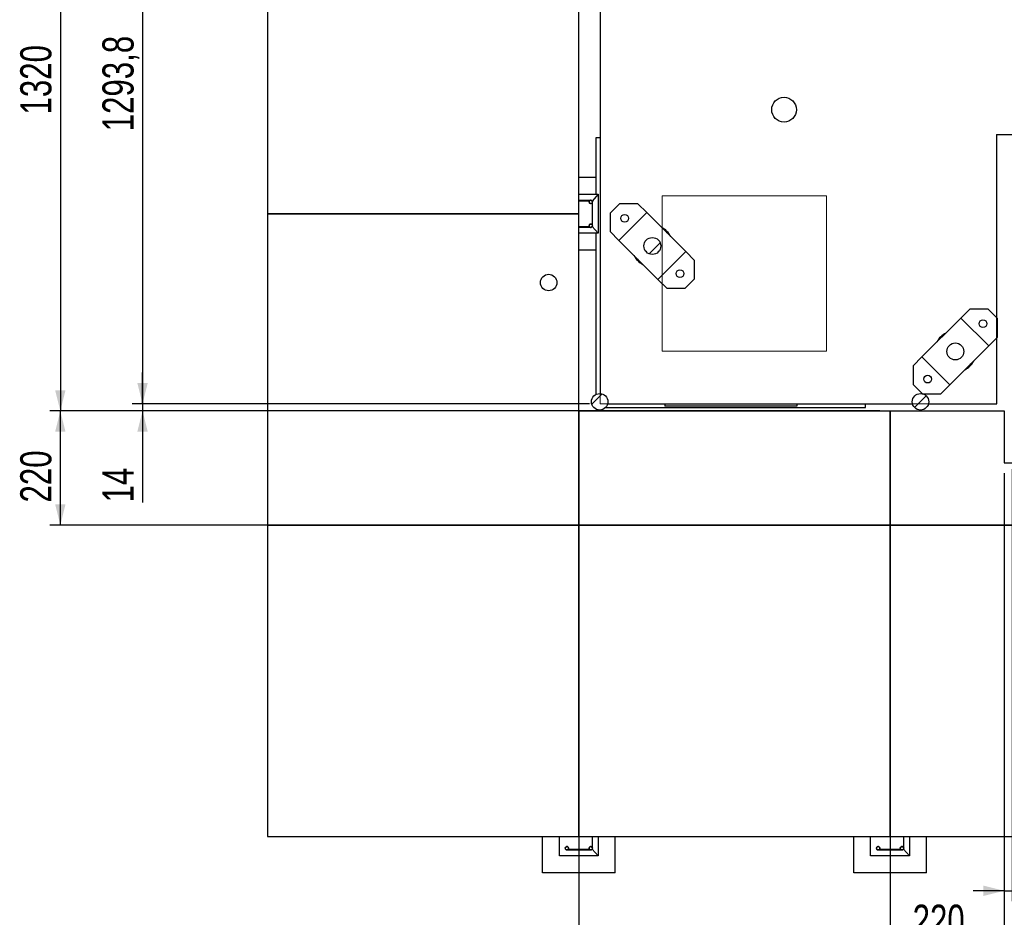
# Model space of a CAD drawing. Header units: millimetres. Extents: x 0 to 844, y 0 to 663.
# Tile 63 of 87: x 305 to 400, y 275 to 361. Entities that reach past the tile are written whole.
import ezdxf

# ---------------------------------------------------------------- set-up
doc = ezdxf.new("R2010")
doc.units = ezdxf.units.MM
doc.layers.add('COTES', color=1, linetype='Continuous')
doc.layers.add('TRAIT-FINS', color=9, linetype='Continuous')
doc.layers.add('TRAIT-FORT', color=4, linetype='Continuous', lineweight=25)
doc.styles.add('SLDTEXTSTYLE0', font='TXT', dxfattribs={"width": 0.75})
doc.dimstyles.new('SLDDIMSTYLE0', dxfattribs={"dimtxt": 3, "dimasz": 2, "dimexe": 0, "dimexo": 0.0625, "dimgap": 0.75, "dimtad": 1, "dimdec": 1, "dimlfac": 20, "dimrnd": 1e-09, "dimzin": 12, "dimdsep": 46, "dimtxsty": 'SLDTEXTSTYLE0', "dimsah": 1, "dimcen": 0.09, "dimadec": 0, "dimazin": 3, "dimtfac": 1, "dimtdec": 1, "dimtofl": 0, "dimtmove": 0, "dimatfit": 3, "dimfxl": 0, "dimfrac": 2, "dimtolj": 1, "dimtzin": 12, "dimarcsym": 0})
doc.dimstyles.new('SLDDIMSTYLE1', dxfattribs={"dimtxt": 3, "dimasz": 2, "dimexe": 0, "dimexo": 0.0625, "dimgap": 0.75, "dimtad": 1, "dimdec": 1, "dimlfac": 20, "dimrnd": 1e-09, "dimzin": 12, "dimdsep": 46, "dimtxsty": 'SLDTEXTSTYLE0', "dimsah": 1, "dimcen": 0.09, "dimadec": 0, "dimazin": 3, "dimtfac": 1, "dimtdec": 1, "dimtmove": 0, "dimatfit": 0, "dimfxl": 0, "dimfrac": 2, "dimtolj": 1, "dimtzin": 12, "dimarcsym": 0})

# ---------------------------------------------------------------- blocks, each defined once
blk = doc.blocks.new('_D')
at = {"layer": 'COTES', "color": 1}
for p, q in [((360.088, 389.123), (315.987, 389.123)), ((316.987, 389.123), (316.987, 324.433)), ((360.088, 324.433), (315.987, 324.433))]:
    blk.add_line(p, q, dxfattribs=at)
for points in [[(316.987, 389.123), (316.487, 387.123), (317.487, 387.123)], [(316.987, 324.433), (317.487, 326.433), (316.487, 326.433)]]:
    blk.add_solid(points, dxfattribs=at)
at = {"layer": 'COTES', "color": 1, "insert": (313.12, 350.682), "char_height": 3, "attachment_point": 1, "rotation": 90, "style": 'SLDTEXTSTYLE0'}
blk.add_mtext('1293,8', dxfattribs=at)
blk = doc.blocks.new('_D_1')
at = {"layer": 'COTES', "color": 1}
for p, q in [((316.987, 324.433), (316.987, 327.433)), ((360.088, 324.433), (315.987, 324.433)), ((388.049, 323.734), (315.987, 323.734)), ((316.987, 324.433), (316.987, 323.734)), ((316.987, 323.734), (316.987, 314.92))]:
    blk.add_line(p, q, dxfattribs=at)
for points in [[(316.987, 324.433), (317.487, 326.433), (316.487, 326.433)], [(316.987, 323.734), (316.487, 321.734), (317.487, 321.734)]]:
    blk.add_solid(points, dxfattribs=at)
at = {"layer": 'COTES', "color": 1, "insert": (313.12, 314.92), "char_height": 3, "attachment_point": 1, "rotation": 90, "style": 'SLDTEXTSTYLE0'}
blk.add_mtext('14', dxfattribs=at)
blk = doc.blocks.new('_D_5')
at = {"layer": 'COTES', "color": 1}
for p, q in [((358.049, 389.734), (308.064, 389.734)), ((309.064, 389.734), (309.064, 323.734)), ((388.049, 323.734), (308.064, 323.734))]:
    blk.add_line(p, q, dxfattribs=at)
for points in [[(309.064, 389.734), (308.564, 387.734), (309.564, 387.734)], [(309.064, 323.734), (309.564, 325.734), (308.564, 325.734)]]:
    blk.add_solid(points, dxfattribs=at)
at = {"layer": 'COTES', "color": 1, "insert": (305.197, 352.301), "char_height": 3, "attachment_point": 1, "rotation": 90, "style": 'SLDTEXTSTYLE0'}
blk.add_mtext('1320', dxfattribs=at)
blk = doc.blocks.new('_D_6')
at = {"layer": 'COTES', "color": 1}
for p, q in [((388.049, 323.734), (308.064, 323.734)), ((309.064, 312.734), (309.064, 323.734)), ((388.049, 312.734), (308.064, 312.734))]:
    blk.add_line(p, q, dxfattribs=at)
for points in [[(309.064, 323.734), (308.564, 321.734), (309.564, 321.734)], [(309.064, 312.734), (309.564, 314.734), (308.564, 314.734)]]:
    blk.add_solid(points, dxfattribs=at)
at = {"layer": 'COTES', "color": 1, "insert": (305.197, 314.909), "char_height": 3, "attachment_point": 1, "rotation": 90, "style": 'SLDTEXTSTYLE0'}
blk.add_mtext('220', dxfattribs=at)
blk = doc.blocks.new('_D_20')
at = {"layer": 'COTES', "color": 1}
for p, q in [((400.049, 317.734), (400.049, 265.797)), ((359.049, 311.734), (359.049, 265.797)), ((400.049, 266.797), (359.049, 266.797))]:
    blk.add_line(p, q, dxfattribs=at)
for points in [[(359.049, 266.797), (361.049, 266.297), (361.049, 267.297)], [(400.049, 266.797), (398.049, 267.297), (398.049, 266.297)]]:
    blk.add_solid(points, dxfattribs=at)
at = {"layer": 'COTES', "color": 1, "insert": (376.224, 270.664), "char_height": 3, "attachment_point": 1, "style": 'SLDTEXTSTYLE0'}
blk.add_mtext('820', dxfattribs=at)
blk = doc.blocks.new('_D_21')
at = {"layer": 'COTES', "color": 1}
for p, q in [((400.049, 317.734), (400.049, 265.797)), ((473.049, 317.734), (473.049, 265.797)), ((473.049, 266.797), (400.049, 266.797))]:
    blk.add_line(p, q, dxfattribs=at)
for points in [[(400.049, 266.797), (402.049, 266.297), (402.049, 267.297)], [(473.049, 266.797), (471.049, 267.297), (471.049, 266.297)]]:
    blk.add_solid(points, dxfattribs=at)
at = {"layer": 'COTES', "color": 1, "insert": (432.116, 270.664), "char_height": 3, "attachment_point": 1, "style": 'SLDTEXTSTYLE0'}
blk.add_mtext('1460', dxfattribs=at)
blk = doc.blocks.new('_D_22')
at = {"layer": 'COTES', "color": 1}
for p, q in [((400.049, 317.734), (400.049, 271.286)), ((389.049, 311.734), (389.049, 271.286)), ((389.049, 272.286), (400.049, 272.286))]:
    blk.add_line(p, q, dxfattribs=at)
for points in [[(389.049, 272.286), (391.049, 271.786), (391.049, 272.786)], [(400.049, 272.286), (398.049, 272.786), (398.049, 271.786)]]:
    blk.add_solid(points, dxfattribs=at)
at = {"layer": 'COTES', "color": 1, "insert": (391.224, 276.153), "char_height": 3, "attachment_point": 1, "style": 'SLDTEXTSTYLE0'}
blk.add_mtext('220', dxfattribs=at)
blk = doc.blocks.new('_D_23')
at = {"layer": 'COTES', "color": 1}
for p, q in [((400.827, 318.138), (400.827, 276.492)), ((400.049, 317.734), (400.049, 276.492)), ((400.049, 277.492), (397.049, 277.492)), ((400.049, 277.492), (400.827, 277.492)), ((400.827, 277.492), (412.562, 277.492))]:
    blk.add_line(p, q, dxfattribs=at)
for points in [[(400.049, 277.492), (398.049, 277.992), (398.049, 276.992)], [(400.827, 277.492), (402.827, 276.992), (402.827, 277.992)]]:
    blk.add_solid(points, dxfattribs=at)
at = {"layer": 'COTES', "color": 1, "insert": (404.804, 281.359), "char_height": 3, "attachment_point": 1, "style": 'SLDTEXTSTYLE0'}
blk.add_mtext('15,6', dxfattribs=at)

msp = doc.modelspace()

# ---------------------------------------------------------------- hatches: boundary and pattern name
at = {"layer": 'TRAIT-FINS'}
h = msp.add_hatch(dxfattribs=at)
h.set_pattern_fill('ANSI31', color=9, style=0)
edge = h.paths.add_edge_path(flags=0)
edge.add_arc((366.131, 339.6308), 0.8164, 0, 360)
h = msp.add_hatch(dxfattribs=at)
h.set_pattern_fill('ANSI31', color=9, style=0)
edge = h.paths.add_edge_path(flags=0)
edge.add_arc((356.139, 336.1079), 0.7937, 0, 360)
h = msp.add_hatch(dxfattribs=at)
h.set_pattern_fill('ANSI31', color=9, style=0)
edge = h.paths.add_edge_path(flags=0)
edge.add_arc((395.341, 329.4708), 0.8164, 0, 360)
h = msp.add_hatch(dxfattribs=at)
h.set_pattern_fill('ANSI31', color=9, style=0)
edge = h.paths.add_edge_path(flags=0)
edge.add_arc((361.0603, 324.6143), 0.7937, 0, 360)
h = msp.add_hatch(dxfattribs=at)
h.set_pattern_fill('ANSI31', color=9, style=0)
edge = h.paths.add_edge_path(flags=0)
edge.add_arc((391.9842, 324.6143), 0.7937, 0, 360)

# ---------------------------------------------------------------- linework, layer by layer
at = {"color": 7, "linetype": 'Continuous', "lineweight": 18}
for p, q in [((361.0876, 389.1227), (361.0876, 324.4326)), ((399.3243, 324.4326), (399.3243, 350.3888)), ((399.3243, 350.3888), (435.8356, 350.3888)), ((382.9106, 344.4588), (367.0856, 344.4588)), ((367.0856, 344.4588), (367.0856, 329.5088)), ((382.9106, 329.5088), (382.9106, 344.4588)), ((367.0856, 329.5088), (382.9106, 329.5088)), ((361.0876, 324.4326), (399.3243, 324.4326))]:
    msp.add_line(p, q, dxfattribs=at)
at = {"layer": 'TRAIT-FORT', "color": 4, "linetype": 'Continuous', "lineweight": 25}
for p, q in [((361.0876, 389.1227), (361.0876, 325.4076)), ((329.0492, 372.734), (329.0492, 342.734)), ((359.0492, 342.734), (359.0492, 372.734)), ((399.3273, 332.7405), (399.3273, 350.3877)), ((399.3273, 350.3877), (435.8398, 350.3877)), ((361.0876, 350.0527), (360.6968, 350.0527)), ((360.6968, 350.0527), (360.6968, 344.609)), ((360.6968, 346.234), (359.0492, 346.234)), ((359.0492, 344.609), (360.9242, 344.609)), ((360.9242, 344.609), (360.3396, 343.9646)), ((360.9242, 344.609), (360.9242, 340.859)), ((360.1167, 344.0243), (359.0492, 344.0243)), ((359.0492, 343.9984), (360.0829, 343.9984)), ((360.0407, 343.9252), (360.0351, 343.883)), ((360.0351, 343.883), (360.0407, 343.8408)), ((360.057, 343.9646), (360.0407, 343.9252)), ((360.0407, 343.8408), (360.057, 343.8014)), ((360.0829, 343.9984), (360.057, 343.9646)), ((360.057, 343.8014), (360.0829, 343.7676)), ((360.1167, 344.0243), (360.0829, 343.9984)), ((360.0829, 343.7676), (360.1167, 343.7417)), ((360.156, 344.0406), (360.1167, 344.0243)), ((360.1167, 343.7417), (360.156, 343.7254)), ((360.1983, 344.0462), (360.156, 344.0406)), ((360.156, 343.7254), (360.1983, 343.7199)), ((360.2405, 344.0406), (360.1983, 344.0462)), ((360.1983, 343.7199), (360.2405, 343.7254)), ((360.2798, 344.0243), (360.2405, 344.0406)), ((360.2405, 343.7254), (360.2798, 343.7417)), ((360.3136, 343.9984), (360.2798, 344.0243)), ((360.2798, 343.7417), (360.3136, 343.7676)), ((360.3396, 343.9646), (360.3136, 343.9984)), ((360.3136, 343.7676), (360.3396, 343.8014)), ((360.3559, 343.9252), (360.3396, 343.9646)), ((360.3396, 343.8014), (360.3559, 343.8408)), ((360.3396, 343.8014), (360.3396, 341.6665)), ((360.3614, 343.883), (360.3559, 343.9252)), ((360.3559, 343.8408), (360.3614, 343.883)), ((362.952, 343.7078), (362.054, 342.8098)), ((364.748, 343.7078), (362.952, 343.7078)), ((365.6088, 342.8471), (364.748, 343.7078)), ((329.0492, 342.734), (329.0492, 312.734)), ((359.0492, 342.734), (329.0492, 342.734)), ((329.0492, 342.734), (359.0492, 342.734)), ((359.0492, 312.734), (359.0492, 342.734)), ((362.054, 342.8098), (362.054, 341.0137)), ((362.9147, 340.153), (365.6088, 342.8471)), ((365.6088, 342.8471), (369.3473, 339.1085)), ((360.1167, 341.7262), (360.0829, 341.7003)), ((360.156, 341.7425), (360.1167, 341.7262)), ((360.1983, 341.7481), (360.156, 341.7425)), ((360.2405, 341.7425), (360.1983, 341.7481)), ((360.2798, 341.7262), (360.2405, 341.7425)), ((360.3136, 341.7003), (360.2798, 341.7262)), ((360.0829, 341.4695), (359.0492, 341.4695)), ((359.0492, 341.4436), (360.1167, 341.4436)), ((360.9242, 340.859), (359.0492, 340.859)), ((360.0407, 341.6271), (360.0351, 341.5849)), ((360.0351, 341.5849), (360.0407, 341.5427)), ((360.057, 341.6665), (360.0407, 341.6271)), ((360.0407, 341.5427), (360.057, 341.5033)), ((360.0829, 341.7003), (360.057, 341.6665)), ((360.057, 341.5033), (360.0829, 341.4695)), ((360.0829, 341.4695), (360.1167, 341.4436)), ((360.1167, 341.4436), (360.156, 341.4273)), ((360.156, 341.4273), (360.1983, 341.4218)), ((360.1983, 341.4218), (360.2405, 341.4273)), ((360.2405, 341.4273), (360.2798, 341.4436)), ((360.2798, 341.4436), (360.3136, 341.4695)), ((360.3396, 341.6665), (360.3136, 341.7003)), ((360.3136, 341.4695), (360.3396, 341.5033)), ((360.3559, 341.6271), (360.3396, 341.6665)), ((360.3396, 341.5033), (360.3559, 341.5427)), ((360.3396, 341.5033), (360.9242, 340.859)), ((360.3614, 341.5849), (360.3559, 341.6271)), ((360.3559, 341.5427), (360.3614, 341.5849)), ((360.6968, 340.859), (360.6968, 325.32)), ((362.054, 341.0137), (362.9147, 340.153)), ((366.6532, 336.4144), (362.9147, 340.153)), ((360.6968, 339.234), (359.0492, 339.234)), ((366.6532, 336.4144), (369.3473, 339.1085)), ((370.208, 338.2478), (369.3473, 339.1085)), ((370.208, 336.4517), (370.208, 338.2478)), ((366.6532, 336.4144), (367.514, 335.5537)), ((369.31, 335.5537), (370.208, 336.4517)), ((367.514, 335.5537), (369.31, 335.5537)), ((396.724, 333.5478), (395.8632, 332.6871)), ((398.52, 333.5478), (396.724, 333.5478)), ((399.418, 332.6498), (398.52, 333.5478)), ((392.1247, 328.9485), (395.8632, 332.6871)), ((398.5573, 329.993), (395.8632, 332.6871)), ((399.418, 330.8537), (399.418, 332.6498)), ((398.5573, 329.993), (399.418, 330.8537)), ((399.3273, 324.4289), (399.3273, 330.763)), ((398.5573, 329.993), (394.8188, 326.2544)), ((392.1247, 328.9485), (391.264, 328.0878)), ((394.8188, 326.2544), (392.1247, 328.9485)), ((391.264, 328.0878), (391.264, 326.2917)), ((391.264, 326.2917), (392.162, 325.3937)), ((393.958, 325.3937), (394.8188, 326.2544)), ((392.162, 325.3937), (393.958, 325.3937)), ((359.0492, 323.734), (359.0492, 312.734)), ((359.0492, 323.734), (389.0492, 323.734)), ((361.6211, 324.0527), (386.6968, 324.0527)), ((361.832, 324.4289), (391.2124, 324.4289)), ((367.3214, 324.4289), (367.3214, 324.1874)), ((380.0722, 324.1874), (367.3214, 324.1874)), ((380.0722, 324.4289), (380.0722, 324.1874)), ((386.6968, 324.0527), (386.6968, 324.4289)), ((389.0492, 312.734), (389.0492, 323.734)), ((389.0492, 323.734), (389.0492, 312.734)), ((389.0492, 323.734), (400.0492, 323.734)), ((392.7559, 324.4289), (399.3273, 324.4289)), ((400.0492, 323.734), (400.0492, 318.734)), ((400.0492, 318.734), (419.0492, 318.734)), ((359.0492, 312.734), (329.0492, 312.734)), ((329.0492, 312.734), (329.0492, 282.734)), ((329.0492, 312.734), (359.0492, 312.734)), ((359.0492, 312.734), (389.0492, 312.734)), ((359.0492, 282.734), (359.0492, 312.734)), ((389.0492, 312.734), (359.0492, 312.734)), ((359.0492, 312.734), (359.0492, 282.734)), ((389.0492, 312.734), (419.0492, 312.734)), ((389.0492, 312.734), (389.0492, 282.734)), ((419.0492, 312.734), (389.0492, 312.734)), ((389.0492, 282.734), (389.0492, 312.734)), ((329.0492, 282.734), (359.0492, 282.734)), ((329.6411, 282.734), (329.6411, 282.684)), ((355.5492, 282.684), (329.6411, 282.684)), ((355.5492, 279.234), (355.5492, 282.734)), ((357.1742, 280.859), (357.1742, 282.734)), ((359.0492, 282.734), (389.0492, 282.734)), ((360.3396, 282.734), (360.3396, 281.6665)), ((360.9242, 282.734), (360.9242, 280.859)), ((362.5492, 279.234), (362.5492, 282.734)), ((385.5492, 282.684), (362.5492, 282.684)), ((385.5492, 279.234), (385.5492, 282.734)), ((387.1742, 280.859), (387.1742, 282.734)), ((389.0492, 282.734), (419.0492, 282.734)), ((390.3396, 282.734), (390.3396, 281.6665)), ((390.9242, 282.734), (390.9242, 280.859)), ((392.5492, 279.234), (392.5492, 282.734)), ((415.5492, 282.684), (392.5492, 282.684)), ((357.7426, 281.6271), (357.737, 281.5849)), ((357.737, 281.5849), (357.7426, 281.5427)), ((357.7589, 281.6665), (357.7426, 281.6271)), ((357.7426, 281.5427), (357.7589, 281.5033)), ((357.7848, 281.7003), (357.7589, 281.6665)), ((357.7589, 281.5033), (357.7848, 281.4695)), ((357.8186, 281.7262), (357.7848, 281.7003)), ((357.7848, 281.4695), (357.8186, 281.4436)), ((357.8579, 281.7425), (357.8186, 281.7262)), ((357.8186, 281.4436), (357.8579, 281.4273)), ((357.9002, 281.7481), (357.8579, 281.7425)), ((357.8579, 281.4273), (357.9002, 281.4218)), ((357.9424, 281.7425), (357.9002, 281.7481)), ((357.9002, 281.4218), (357.9424, 281.4273)), ((357.9817, 281.7262), (357.9424, 281.7425)), ((357.9424, 281.4273), (357.9817, 281.4436)), ((358.0155, 281.7003), (357.9817, 281.7262)), ((357.9817, 281.4436), (358.0155, 281.4695)), ((357.9817, 281.4436), (360.1167, 281.4436)), ((358.0415, 281.6665), (358.0155, 281.7003)), ((358.0155, 281.4695), (358.0415, 281.5033)), ((360.0829, 281.4695), (358.0155, 281.4695)), ((358.0578, 281.6271), (358.0415, 281.6665)), ((358.0415, 281.5033), (358.0578, 281.5427)), ((358.0633, 281.5849), (358.0578, 281.6271)), ((358.0578, 281.5427), (358.0633, 281.5849)), ((360.0407, 281.6271), (360.0351, 281.5849)), ((360.0351, 281.5849), (360.0407, 281.5427)), ((360.057, 281.6665), (360.0407, 281.6271)), ((360.0407, 281.5427), (360.057, 281.5033)), ((360.0829, 281.7003), (360.057, 281.6665)), ((360.057, 281.5033), (360.0829, 281.4695)), ((360.1167, 281.7262), (360.0829, 281.7003)), ((360.0829, 281.4695), (360.1167, 281.4436)), ((360.156, 281.7425), (360.1167, 281.7262)), ((360.1167, 281.4436), (360.156, 281.4273)), ((360.1983, 281.7481), (360.156, 281.7425)), ((360.156, 281.4273), (360.1983, 281.4218)), ((360.2405, 281.7425), (360.1983, 281.7481)), ((360.1983, 281.4218), (360.2405, 281.4273)), ((360.2798, 281.7262), (360.2405, 281.7425)), ((360.2405, 281.4273), (360.2798, 281.4436)), ((360.3136, 281.7003), (360.2798, 281.7262)), ((360.2798, 281.4436), (360.3136, 281.4695)), ((360.3396, 281.6665), (360.3136, 281.7003)), ((360.3136, 281.4695), (360.3396, 281.5033)), ((360.3559, 281.6271), (360.3396, 281.6665)), ((360.3396, 281.5033), (360.3559, 281.5427)), ((360.3396, 281.5033), (360.9242, 280.859)), ((360.3614, 281.5849), (360.3559, 281.6271)), ((360.3559, 281.5427), (360.3614, 281.5849)), ((387.7426, 281.6271), (387.737, 281.5849)), ((387.737, 281.5849), (387.7426, 281.5427)), ((387.7589, 281.6665), (387.7426, 281.6271)), ((387.7426, 281.5427), (387.7589, 281.5033)), ((387.7848, 281.7003), (387.7589, 281.6665)), ((387.7589, 281.5033), (387.7848, 281.4695)), ((387.8186, 281.7262), (387.7848, 281.7003)), ((387.7848, 281.4695), (387.8186, 281.4436)), ((387.8579, 281.7425), (387.8186, 281.7262)), ((387.8186, 281.4436), (387.8579, 281.4273)), ((387.9002, 281.7481), (387.8579, 281.7425)), ((387.8579, 281.4273), (387.9002, 281.4218)), ((387.9424, 281.7425), (387.9002, 281.7481)), ((387.9002, 281.4218), (387.9424, 281.4273)), ((387.9817, 281.7262), (387.9424, 281.7425)), ((387.9424, 281.4273), (387.9817, 281.4436)), ((388.0155, 281.7003), (387.9817, 281.7262)), ((387.9817, 281.4436), (388.0155, 281.4695)), ((387.9817, 281.4436), (390.1167, 281.4436)), ((388.0415, 281.6665), (388.0155, 281.7003)), ((388.0155, 281.4695), (388.0415, 281.5033)), ((390.0829, 281.4695), (388.0155, 281.4695)), ((388.0578, 281.6271), (388.0415, 281.6665)), ((388.0415, 281.5033), (388.0578, 281.5427)), ((388.0633, 281.5849), (388.0578, 281.6271)), ((388.0578, 281.5427), (388.0633, 281.5849)), ((390.0407, 281.6271), (390.0351, 281.5849)), ((390.0351, 281.5849), (390.0407, 281.5427)), ((390.057, 281.6665), (390.0407, 281.6271)), ((390.0407, 281.5427), (390.057, 281.5033)), ((390.0829, 281.7003), (390.057, 281.6665)), ((390.057, 281.5033), (390.0829, 281.4695)), ((390.1167, 281.7262), (390.0829, 281.7003)), ((390.0829, 281.4695), (390.1167, 281.4436)), ((390.156, 281.7425), (390.1167, 281.7262)), ((390.1167, 281.4436), (390.156, 281.4273)), ((390.1983, 281.7481), (390.156, 281.7425)), ((390.156, 281.4273), (390.1983, 281.4218)), ((390.2405, 281.7425), (390.1983, 281.7481)), ((390.1983, 281.4218), (390.2405, 281.4273)), ((390.2798, 281.7262), (390.2405, 281.7425)), ((390.2405, 281.4273), (390.2798, 281.4436)), ((390.3136, 281.7003), (390.2798, 281.7262)), ((390.2798, 281.4436), (390.3136, 281.4695)), ((390.3396, 281.6665), (390.3136, 281.7003)), ((390.3136, 281.4695), (390.3396, 281.5033)), ((390.3559, 281.6271), (390.3396, 281.6665)), ((390.3396, 281.5033), (390.3559, 281.5427)), ((390.3396, 281.5033), (390.9242, 280.859)), ((390.3614, 281.5849), (390.3559, 281.6271)), ((390.3559, 281.5427), (390.3614, 281.5849)), ((360.9242, 280.859), (357.1742, 280.859)), ((390.9242, 280.859), (387.1742, 280.859)), ((362.5492, 279.234), (355.5492, 279.234)), ((392.5492, 279.234), (385.5492, 279.234))]:
    msp.add_line(p, q, dxfattribs=at)
for centre, radius in [((378.831, 352.7673), 1.1906), ((360.1983, 343.883), 0.1632), ((363.464, 342.2978), 0.375), ((360.1983, 341.5849), 0.1632), ((366.131, 339.6308), 0.8164), ((368.798, 336.9638), 0.375), ((356.139, 336.1079), 0.7937), ((398.008, 332.1378), 0.375), ((395.341, 329.4708), 0.8164), ((392.674, 326.8038), 0.375), ((361.0603, 324.6143), 0.7937), ((391.9842, 324.6143), 0.7937), ((357.9002, 281.5849), 0.1632), ((360.1983, 281.5849), 0.1632), ((387.9002, 281.5849), 0.1632), ((390.1983, 281.5849), 0.1632)]:
    msp.add_circle(centre, radius, dxfattribs=at)
for centre, radius, start, end in [((366.131, 339.6308), 1.9962, 27.615118, 62.384882), ((366.131, 339.6308), 1.9163, 38.763785, 51.236215), ((366.131, 339.6308), 1.9962, 207.615118, 242.384882), ((366.131, 339.6308), 1.9163, 218.763785, 231.236215), ((395.341, 329.4708), 1.9962, 117.615118, 152.384882), ((395.341, 329.4708), 1.9163, 128.763785, 141.236215), ((395.341, 329.4708), 1.9962, 297.615118, 332.384882), ((395.341, 329.4708), 1.9163, 308.763785, 321.236215)]:
    msp.add_arc(centre, radius, start, end, dxfattribs=at)

# ---------------------------------------------------------------- dimensions: what is measured, and where the dimension line sits
at = {"layer": 'COTES', "color": 1}
for base, p1, p2, dimstyle, picture, middle in [((309.0644, 323.734), (359.0492, 389.734), (389.0492, 323.734), 'SLDDIMSTYLE0', '_D_5', (309.0644, 356.734)), ((316.9867, 324.4326), (361.0876, 389.1227), (361.0876, 324.4326), 'SLDDIMSTYLE0', '_D', (316.9867, 356.7776)), ((316.9867, 323.734), (361.0876, 324.4326), (389.0492, 323.734), 'SLDDIMSTYLE1', '_D_1', (316.9867, 317.1367)), ((309.0644, 323.734), (389.0492, 312.734), (389.0492, 323.734), 'SLDDIMSTYLE0', '_D_6', (309.0644, 318.234))]:
    dim = msp.add_linear_dim(base=base, p1=p1, p2=p2, angle=90, dimstyle=dimstyle, dxfattribs=at)
    dim.commit()
    dim.dimension.update_dxf_attribs({"geometry": picture, "text_midpoint": middle, "dimtype": 160})
for base, p1, p2, dimstyle, picture, middle in [((400.8273, 277.4922), (400.0492, 318.734), (400.8273, 319.1377), 'SLDDIMSTYLE1', '_D_23', (408.6833, 277.4922)), ((359.0492, 266.7967), (400.0492, 318.734), (359.0492, 312.734), 'SLDDIMSTYLE0', '_D_20', (379.5492, 266.7967)), ((400.0492, 272.286), (389.0492, 312.734), (400.0492, 318.734), 'SLDDIMSTYLE0', '_D_22', (394.5492, 272.286)), ((400.0492, 266.7967), (473.0492, 318.734), (400.0492, 318.734), 'SLDDIMSTYLE0', '_D_21', (436.5492, 266.7967))]:
    dim = msp.add_linear_dim(base=base, p1=p1, p2=p2, dimstyle=dimstyle, dxfattribs=at)
    dim.commit()
    dim.dimension.update_dxf_attribs({"geometry": picture, "text_midpoint": middle, "dimtype": 160})

doc.saveas('drawing.dxf')
